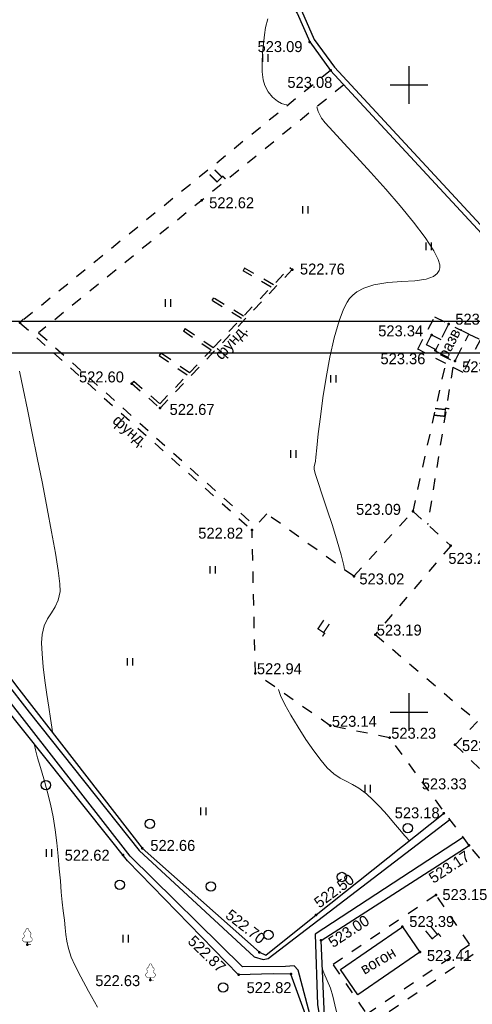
# Model space of a CAD drawing. Header units: millimetres. Extents: x -1128748 to 3035412, y -2195448 to -435774.
# Tile 143 of 159: x 991961 to 1028030, y -1462007 to -1383512. Entities that reach past the tile are written whole.
import ezdxf

# ---------------------------------------------------------------- set-up
doc = ezdxf.new("R2010")
doc.units = ezdxf.units.MM
for name, pattern in [('Д_ТРОТ_ТРУБА', [3, 1.5, -1.5]), ('ДОРОГИ_СТРОЯЩ', [9, 8, -1]), ('ЗД_СТР_РАЗВ', [3, 2, -1])]:
    doc.linetypes.add(name, pattern=pattern)
for name, color, linetype in [('(001) Сетка', 92, 'Continuous'), ('(004) Точки рельефа', 7, 'Continuous'), ('(004a) Точки рельефа (отк.)', 7, 'Continuous'), ('(007) Здания', 7, 'Continuous'), ('(022) Возд. Линии', 7, 'Continuous'), ('(025) Дорога', 7, 'Continuous'), ('(027) Гидрография', 7, 'Continuous'), ('(031) Горизонтали', 42, 'Continuous'), ('(035) Откосы', 7, 'Continuous'), ('(036) Растительность', 7, 'Continuous'), ('(038) Деревья', 7, 'Continuous'), ('(040) Ограда', 7, 'Continuous')]:
    doc.layers.add(name, color=color, linetype=linetype)
doc.styles.add('BM-431', font='txt')
doc.styles.add('D-431', font='txt')
doc.styles.get("Standard").update_dxf_attribs({"font": 'arial.ttf'})
doc.linetypes.add('ОГРАДА_БЕТ', pattern='A,4,["|",Standard,S=0.8,R=0,X=0,Y=-0.8],4', length=8)
doc.linetypes.add('ОТКОСЫ_НЕУКР', pattern='A,0.5,["|",Standard,S=1.2,R=0,X=0,Y=-1.2],1,["|",Standard,S=0.5,R=0,X=0,Y=-0.5],0.5', length=2)
doc.linetypes.add('ОТКОСЫ_НЕУКР1', pattern='A,0.5,["|",Standard,S=-1.2,R=0,X=0,Y=1.2],1,["|",Standard,S=-0.5,R=0,X=0,Y=0.5],0.5', length=2)
doc.linetypes.add('ПОДПОРНАЯ СТЕНКА', pattern='A,2,["V",Standard,S=1.2,R=0,X=0,Y=-1.2],0.2,["V",Standard,S=0.8,R=0,X=0,Y=-0.8],0.25,["V",Standard,S=0.3,R=0,X=0,Y=-0.3],0.25', length=2.7)

# ---------------------------------------------------------------- blocks, each defined once
blk = doc.blocks.new('d')
at = {"layer": '(038) Деревья'}
blk.add_ellipse((0, 0), major_axis=(0.265, 0.265), ratio=1, start_param=5.497787, end_param=11.780972, dxfattribs=at)
blk = doc.blocks.new('I04010')
for p, q in [((-0.412273, 0.007146), (-0.412273, 1.207146)), ((0.387727, 1.207146), (0.387727, 0.007146))]:
    blk.add_line(p, q)
blk = doc.blocks.new('Setka')
at = {"layer": '(001) Сетка'}
for p, q in [((0, 1.5), (0, -1.5)), ((-1.5, 0), (1.5, 0))]:
    blk.add_line(p, q, dxfattribs=at)
blk = doc.blocks.new('karagach-flat-20')
at = {"layer": '(038) Деревья', "const_width": 0.0375}
for points in [[(-0.208, 1.009, 0.430853), (-0.255, 0.753, 0.548276)], [(-0.208, 1.009, 0.181567), (-0.117, 1.159, 0.303004)], [(0, 1.312, 0.246034), (-0.117, 1.159, 0.489079)], [(0, 1.312, -0.246034), (0.117, 1.159, -0.489079)], [(0.208, 1.009, -0.181567), (0.117, 1.159, -0.303004)], [(0.208, 1.009, -0.430853), (0.255, 0.753, -0.548276)], [(-0.315, 0.559, 0.626949), (-0.218, 0.206, 0.702465)], [(-0.315, 0.559, 0.383603), (-0.255, 0.753, 0.352912)], [(0.315, 0.559, -0.626949), (0.218, 0.206, -0.702465)], [(0.315, 0.559, -0.383603), (0.255, 0.753, -0.352912)]]:
    blk.add_lwpolyline(points, format="xyb", dxfattribs=at)
for points in [[(0, 0.206), (-0.218, 0.206)], [(0, 0), (0, 0.206)], [(0, 0.206), (0.218, 0.206)], [(0, 0), (0.281, 0)]]:
    blk.add_lwpolyline(points, dxfattribs=at)
at = {"layer": '(038) Деревья'}
blk.add_lwpolyline([(0, 0), (0, 0.206)], dxfattribs=at)
blk = doc.blocks.new('karagach-flat-18-flat-1')
at = {"layer": '(038) Деревья', "const_width": 0.0375}
for points in [[(-0.208, 1.009, 0.430853), (-0.255, 0.753, 0.548276)], [(-0.208, 1.009, 0.181567), (-0.117, 1.159, 0.303004)], [(0, 1.312, 0.246034), (-0.117, 1.159, 0.489079)], [(0, 1.312, -0.246034), (0.117, 1.159, -0.489079)], [(0.208, 1.009, -0.181567), (0.117, 1.159, -0.303004)], [(0.208, 1.009, -0.430853), (0.255, 0.753, -0.548276)], [(-0.315, 0.559, 0.626949), (-0.218, 0.206, 0.702465)], [(-0.315, 0.559, 0.383603), (-0.255, 0.753, 0.352912)], [(0.315, 0.559, -0.626949), (0.218, 0.206, -0.702465)], [(0.315, 0.559, -0.383603), (0.255, 0.753, -0.352912)]]:
    blk.add_lwpolyline(points, format="xyb", dxfattribs=at)
for points in [[(0, 0.206), (-0.218, 0.206)], [(0, 0), (0, 0.206)], [(0, 0.206), (0.218, 0.206)], [(0, 0), (0.281, 0)]]:
    blk.add_lwpolyline(points, dxfattribs=at)
at = {"layer": '(038) Деревья'}
blk.add_lwpolyline([(0, 0), (0, 0.206)], dxfattribs=at)
blk = doc.blocks.new('A$C05d28b1e')
at = {"layer": '(004) Точки рельефа', "color": 7, "linetype": 'ByBlock', "lineweight": -2}
for p in [(76428, 141258), (78095, 138984), (67809, 128621), (75039, 123111), (53339, 118868), (87493, 118771), (86138, 117906), (86437, 116679), (88021, 115823), (62246, 114027), (64502, 112068), (84662, 103830), (71836, 102338), (87672, 101100), (79946, 98662), (81647, 94014), (72096, 90931), (78068, 86740), (82801, 85790), (88013, 85231), (87110, 79749), (63078, 76972), (89130, 77208), (61550, 76444), (86497, 73256), (76942, 71664), (83820, 70723), (53927, 69297), (77330, 69626), (72426, 68683), (85216, 68696), (70766, 66898), (74930, 66941), (63741, 66464)]:
    blk.add_point(p, dxfattribs=at)
at = {"layer": '(007) Здания', "linetype": 'Д_ТРОТ_ТРУБА', "ltscale": 600}
for points in [[(68746, 116878), (74858, 123284)], [(74858, 123284), (75039, 123111)], [(62246, 114027), (64502, 112068), (75039, 123111)], [(71241, 123234), (71117, 123017)], [(73367, 121721), (71117, 123017)], [(73545, 121907), (71241, 123234)], [(68763, 120855), (68633, 120641)], [(70980, 119219), (68633, 120641)], [(71157, 119405), (68763, 120855)], [(53339, 118868), (53606, 119166)], [(53339, 118868), (71836, 102338)], [(54828, 118073), (72103, 102636)], [(66506, 118403), (66365, 118196)], [(68571, 116695), (66365, 118196)], [(68746, 116878), (66506, 118403)], [(64562, 116458), (64419, 116252)], [(66662, 114694), (64419, 116252)], [(66837, 114877), (64562, 116458)], [(66837, 114877), (68571, 116695)], [(62410, 114216), (64486, 112413), (66662, 114694)], [(62410, 114216), (62246, 114027)]]:
    blk.add_lwpolyline(points, dxfattribs=at)
at = {"layer": '(007) Здания', "linetype": 'ЗД_СТР_РАЗВ', "ltscale": 600}
blk.add_lwpolyline([(87493, 118771), (86414, 116634), (88021, 115823), (89100, 117960)], close=True, dxfattribs=at)
at = {"layer": '(007) Здания', "ltscale": 600}
blk.add_lwpolyline([(83820, 70723), (85216, 68696), (80275, 65293), (78878, 67320), (83820, 70723)], dxfattribs=at)
at = {"layer": '(025) Дорога', "linetype": 'Д_ТРОТ_ТРУБА', "ltscale": 600}
for p, q in [((79946, 98662), (84662, 103830)), ((84662, 103830), (87672, 101100)), ((72096, 90931), (71836, 102338)), ((87672, 101100), (81647, 94014)), ((81647, 94014), (89803, 87079)), ((78068, 86740), (72096, 90931)), ((82801, 85790), (78068, 86740)), ((89803, 87079), (88013, 85231)), ((89130, 77208), (82801, 85790)), ((88013, 85231), (90548, 82763)), ((92314, 73433), (89130, 77208))]:
    blk.add_line(p, q, dxfattribs=at)
for points in [[(78095, 138984), (53653, 119123)], [(79154, 137840), (54828, 118073)], [(84662, 103830), (87267, 115615), (85041, 116768), (86387, 119348), (87500, 118786)], [(89100, 117960), (90028, 117531), (88666, 114903), (87835, 115330), (85824, 102776)], [(79946, 98662), (73001, 103636), (71836, 102338)]]:
    blk.add_lwpolyline(points, dxfattribs=at)
at = {"layer": '(025) Дорога', "linetype": 'Д_ТРОТ_ТРУБА', "ltscale": 600, "flags": 128}
blk.add_lwpolyline([(96975, 76152), (91663, 70018), (77743, 60511), (77407, 60141), (71543, 56980), (67628, 56398), (63649, 57538), (35933, 62943), (-1136, 71955), (-2270, 72968), (-11178, 84489), (-11295, 84899), (-11231, 85387), (2620, 97018), (30185, 117380)], dxfattribs=at)
at = {"layer": '(025) Дорога', "linetype": 'Д_ТРОТ_ТРУБА', "ltscale": 600}
blk.add_lwpolyline([(80964, 63758), (89166, 69320), (86497, 73256), (78295, 67694)], close=True, dxfattribs=at)
at = {"layer": '(027) Гидрография', "color": 3, "ltscale": 600}
for points in [[(77407, 60141), (75517, 67269), (75191, 67595), (74497, 67553), (71085, 67532), (62130, 76350), (46008, 97015), (34748, 111736), (30185, 117380)], [(30545, 117726), (44356, 100325), (54063, 87824), (62828, 76792), (72012, 68319), (72714, 68122), (73131, 68177), (87601, 79281)], [(88603, 77800), (76863, 70140), (77044, 64500), (77743, 60511)]]:
    blk.add_lwpolyline(points, dxfattribs=at)
at = {"layer": '(031) Горизонтали', "color": 42, "linetype": 'Continuous', "lineweight": 0, "ltscale": 600}
for points in [[(55957, 86155), (55942, 86248), (55889, 86643), (55783, 87322), (55643, 88214), (55487, 89247), (55333, 90349), (55199, 91449), (55102, 92474), (55062, 93353), (55096, 94015), (55271, 94712), (55534, 95263), (55840, 95740), (56140, 96217), (56388, 96765), (56537, 97458), (56514, 98067), (56383, 99112), (56160, 100513), (55864, 102192), (55513, 104067), (55126, 106060), (54722, 108091), (54317, 110081), (53931, 111949), (53583, 113616), (53289, 115003)], [(74697, 136223), (74613, 136232), (74444, 136266), (74191, 136355), (73859, 136540), (73469, 136866), (73123, 137284), (72842, 137780), (72707, 138250), (72642, 138870), (72634, 139587), (72669, 140351), (72735, 141111), (72819, 141817), (72909, 142416), (73090, 143087)], [(79198, 99198), (79161, 99506), (78948, 100367), (78627, 101466), (78240, 102698), (77829, 103959), (77434, 105144), (77099, 106147), (76866, 106863), (76775, 107189), (76784, 107419), (76829, 107604), (76887, 107836), (76922, 108158), (76998, 108910), (77116, 110007), (77276, 111363), (77481, 112893), (77732, 114510), (78029, 116130), (78375, 117666), (78769, 119034), (79121, 119949), (79407, 120502), (79608, 120797), (79711, 120920), (79860, 121071), (80185, 121333), (80733, 121638), (81547, 121906), (82646, 122080), (83759, 122155), (84808, 122215), (85715, 122346), (86284, 122558), (86594, 122807), (86735, 123027), (86784, 123155), (86804, 123251), (86795, 123479), (86670, 123905), (86316, 124610), (85622, 125672), (84708, 126883), (83640, 128186), (82483, 129525), (81304, 130845), (80168, 132089), (79140, 133201), (78287, 134126), (77673, 134807), (77364, 135188), (77107, 135712), (76987, 136079)], [(84377, 77575), (84377, 77575), (84023, 77975), (83598, 78475), (83116, 79041), (82594, 79640), (82048, 80241), (81492, 80809), (80944, 81314), (80355, 81760), (79827, 82072), (79335, 82319), (78853, 82574), (78356, 82909), (77818, 83395), (77332, 83963), (76753, 84740), (76129, 85652), (75507, 86624), (74931, 87582), (74449, 88451), (74107, 89159), (73951, 89629)], [(59520, 64297), (58802, 65573), (58179, 66718), (57701, 67650), (57422, 68288), (57202, 68985), (57067, 69567), (56988, 70098), (56936, 70636), (56880, 71244), (56791, 71983), (56710, 72667), (56633, 73471), (56557, 74369), (56475, 75340), (56381, 76359), (56271, 77405), (56139, 78452), (55978, 79479), (55770, 80500), (55515, 81520), (55240, 82500), (54973, 83403), (54742, 84189), (54572, 84821), (54499, 85190), (54495, 85269)], [(79068, 61415), (79008, 61777), (78890, 62408), (78780, 62943), (78670, 63434), (78553, 63935), (78422, 64499), (78270, 65179), (78082, 65817), (77829, 66442), (77562, 67059), (77431, 67404)]]:
    blk.add_lwpolyline(points, dxfattribs=at)
at = {"layer": '(035) Откосы', "linetype": 'ПОДПОРНАЯ СТЕНКА', "ltscale": 600, "flags": 128}
blk.add_lwpolyline([(86465, 116735), (85733, 117104), (86138, 117906), (86870, 117537)], dxfattribs=at)
at = {"layer": '(040) Ограда', "ltscale": 600, "flags": 128}
blk.add_lwpolyline([(78719, 169049), (77648, 162259), (71840, 147999), (75441, 143543), (76428, 141258), (78095, 138984), (107201, 107557), (97119, 79607), (98114, 79156), (98532, 80158), (97458, 80546)], dxfattribs=at)
at = {"layer": '(040) Ограда', "linetype": 'ОГРАДА_БЕТ', "ltscale": 600, "flags": 128}
blk.add_lwpolyline([(79114, 168987), (78036, 162151), (72300, 148067), (75787, 143752), (76777, 141458), (78404, 139239), (107660, 107650), (97834, 80410)], dxfattribs=at)
at = {"linetype": 'ОТКОСЫ_НЕУКР', "ltscale": 600}
for points in [[(77407, 60141), (74930, 66941), (73521, 66974), (70766, 66898), (61921, 75981), (51963, 88436), (43116, 99871), (30183, 117379)], [(30545, 117726), (45018, 100546), (53249, 89648), (63078, 76972), (72426, 68683), (72934, 68458), (76942, 71664), (87202, 79822)]]:
    blk.add_lwpolyline(points, dxfattribs=at)
at = {"linetype": 'ОТКОСЫ_НЕУКР1', "ltscale": 600}
blk.add_lwpolyline([(77743, 60511), (77330, 69626), (89130, 77208)], dxfattribs=at)
at = {"layer": '(001) Сетка', "xscale": 1000, "yscale": 1000, "zscale": 1000}
for p in [(84335, 137831), (84335, 87831)]:
    blk.add_blockref('Setka', p, dxfattribs=at)
at = {"layer": '(022) Возд. Линии', "xscale": 1000, "yscale": 1000, "zscale": 1000}
for name, p in [('karagach-flat-20', (53927, 69297)), ('karagach-flat-18-flat-1', (63741, 66464))]:
    blk.add_blockref(name, p, dxfattribs=at)
at = {"layer": '(036) Растительность', "linetype": 'Continuous', "xscale": 500, "yscale": 500, "zscale": 500}
for p in [(72910, 139668), (76084, 127570), (85904, 124654), (65149, 120147), (78313, 114102), (75126, 108105), (68697, 98872), (62113, 91534), (81066, 81425), (67966, 79623), (55665, 76292), (61777, 69465)]:
    blk.add_blockref('I04010', p, dxfattribs=at)
at = {"layer": '(038) Деревья', "linetype": 'Continuous', "xscale": 1000, "yscale": 1000, "zscale": 1000}
for p in [(55407, 82017), (63694, 78923), (84246, 78582), (78997, 74686), (61294, 74068), (68559, 73939), (73132, 70072), (69527, 65887)]:
    blk.add_blockref('d', p, dxfattribs=at)
at = {"layer": '(004) Точки рельефа', "linetype": 'ByBlock', "char_height": 875, "attachment_point": 4, "style": 'D-431'}
for s, insert in [('523.09', (72273, 140881)), ('523.08', (74653, 138026)), ('522.62', (68418, 128430)), ('522.76', (75650, 123146)), ('523.15', (88033, 119150)), ('523.34', (81889, 118217)), ('523.36', (82069, 115997)), ('523.42', (88578, 115352)), ('522.60', (58044, 114546)), ('522.67', (65264, 111954)), ('523.09', (80121, 103988)), ('522.82', (67548, 102092)), ('523.22', (87477, 100079)), ('523.02', (80389, 98440)), ('523.19', (81772, 94364)), ('522.94', (72221, 91281)), ('523.14', (78193, 87090)), ('523.23', (82926, 86140)), ('523.33', (88565, 85155)), ('523.33', (85357, 82104)), ('523.18', (83203, 79793)), ('522.66', (63729, 77195)), ('522.62', (56905, 76414)), ('523.15', (87005, 73280)), ('523.39', (84364, 71132)), ('522.63', (59339, 66416)), ('522.82', (71399, 65857))]:
    blk.add_mtext(s, dxfattribs=dict(at, insert=insert))
for s, insert, rotation in [('523.17', (86053, 74498), 33.26847), ('522.50', (76939, 72508), 36.75731), ('522.70', (69908, 71831), 321.87296), ('523.00', (78049, 69371), 33.4039), ('522.87', (66944, 69793), 315.86147)]:
    blk.add_mtext(s, dxfattribs=dict(at, insert=insert, rotation=rotation))
at = {"layer": '(004a) Точки рельефа (отк.)', "linetype": 'ByBlock', "insert": (85770, 68416), "char_height": 875, "attachment_point": 4, "style": 'D-431'}
blk.add_mtext('523.41', dxfattribs=at)
at = {"layer": '(007) Здания', "style": 'BM-431'}
for s, rotation, p in [('разв.', 63.41011, (87374, 115913)), ('фунд.', 48.2082, (69411, 115855)), ('фунд.', 319.04505, (60646, 110958)), ('вогон', 30.58618, (80791, 66882))]:
    blk.add_text(s, height=880, rotation=rotation, dxfattribs=at).set_placement(p)
at = {"layer": '(025) Дорога', "linetype": 'ДОРОГИ_СТРОЯЩ', "style": 'BM-431'}
for rotation, p in [(44.66394, (68974, 129959)), (84.0388, (87215, 111259)), (326.13485, (76934, 94516)), (39.32124, (86104, 69626))]:
    blk.add_text('Ц', height=875, rotation=rotation, dxfattribs=at).set_placement(p)
blk = doc.blocks.new('A11111111111')
blk.add_lwpolyline([(-186450, -2503181), (654550, -2503181), (654550, -1909181), (-186450, -1909181)], close=True)
blk.add_lwpolyline([(649550, -2498181), (-166450, -2498181), (-166450, -1914181), (649550, -1914181), (649550, -2498181)])

msp = doc.modelspace()

# ---------------------------------------------------------------- block references
at = {"color": 5, "lineweight": 50}
msp.add_blockref('A$C05d28b1e', (938643.503, -1526543.495), dxfattribs=at)

# ---------------------------------------------------------------- next in the draw order: block references
at = {"xscale": 0.5, "yscale": 0.5, "zscale": 0.5}
msp.add_blockref('A11111111111', (817643.587, -452985.195), dxfattribs=at)

doc.saveas('drawing.dxf')
